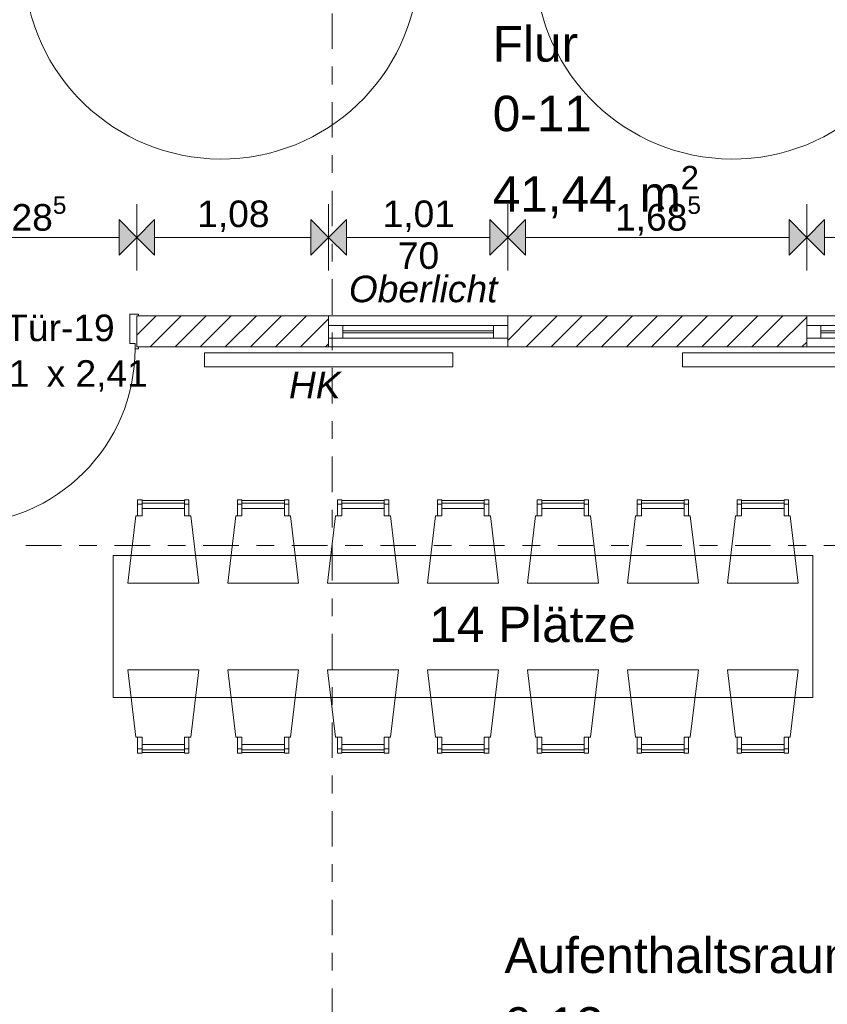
# Model space of a CAD drawing. Header units: metres. Extents: x -167 to 338, y -186 to 508.
# Tile 55 of 256: x 45.99 to 50.54, y 31 to 36.56. Entities that reach past the tile are written whole.
import ezdxf
from ezdxf.enums import TextEntityAlignment as Align

# ---------------------------------------------------------------- set-up
doc = ezdxf.new("R2010")
doc.units = ezdxf.units.M
doc.header["$MEASUREMENT"] = 0
doc.linetypes.add('Raster', pattern=[0.4, 0.2, -0.1, 0, -0.1])
for name, color, linetype in [('10 Wand außen', 7, 'Continuous'), ('10 Wand innen tragend', 7, 'Continuous'), ('50 Möblierung', 7, 'Continuous'), ('50 Sanitäreinrichtung', 7, 'Continuous'), ('50 Staffage', 7, 'Continuous'), ('80 Raum', 7, 'Continuous'), ('90 Achsraster', 7, 'Continuous'), ('94 Genehmigungsplanung Bemaßung', 7, 'Continuous')]:
    doc.layers.add(name, color=color, linetype=linetype)
doc.styles.add('ERSTELLTER_STIL_1', font='arial.ttf')
doc.styles.add('ERSTELLTER_STIL_2', font='arial.ttf')
doc.styles.add('ERSTELLTER_STIL_4', font='arial.ttf')
doc.dimstyles.new('ERSTELLTER_STIL__1', dxfattribs={"dimtxt": 0.25, "dimasz": 0.19, "dimexe": 0.18, "dimexo": 0.1, "dimgap": 0, "dimtad": 1, "dimtih": 1, "dimtoh": 1, "dimzin": 0, "dimdsep": 46, "dimtxsty": 'ERSTELLTER_STIL_1', "dimblk": 'ARROWHEAD_6', "dimblk1": 'ARROWHEAD_6', "dimblk2": 'ARROWHEAD_6', "dimcen": 0.09, "dimclrd": 7, "dimclre": 7, "dimclrt": 7, "dimazin": 0, "dimtfac": 1, "dimtdec": 4, "dimtmove": 0, "dimatfit": 3, "dimfxl": 1, "dimtolj": 1, "dimtzin": 0, "dimarcsym": 0})
doc.dimstyles.new('ERSTELLTER_STIL__2', dxfattribs={"dimtxt": 0.25, "dimasz": 0.19, "dimexe": 0.18, "dimexo": 0.1, "dimgap": 0, "dimtad": 1, "dimzin": 0, "dimdsep": 46, "dimtxsty": 'ERSTELLTER_STIL_1', "dimblk": 'ARROWHEAD_6', "dimblk1": 'ARROWHEAD_6', "dimblk2": 'ARROWHEAD_6', "dimcen": 0.09, "dimclrd": 7, "dimclre": 7, "dimclrt": 7, "dimazin": 0, "dimtfac": 1, "dimtdec": 4, "dimtmove": 0, "dimatfit": 3, "dimfxl": 1, "dimtolj": 1, "dimtzin": 0, "dimarcsym": 0})
doc.dimstyles.new('ERSTELLTER_STIL__6', dxfattribs={"dimtxt": 0.15, "dimasz": 0.19, "dimexe": 0.18, "dimexo": 0.1, "dimgap": 0, "dimtad": 1, "dimtih": 1, "dimtoh": 1, "dimzin": 0, "dimdsep": 46, "dimtxsty": 'ERSTELLTER_STIL_1', "dimblk": 'ARROWHEAD_10', "dimblk1": 'ARROWHEAD_10', "dimblk2": 'ARROWHEAD_10', "dimcen": 0.09, "dimclrd": 8, "dimclre": 8, "dimclrt": 8, "dimazin": 0, "dimtfac": 1, "dimtdec": 4, "dimtmove": 0, "dimatfit": 3, "dimfxl": 1, "dimtolj": 1, "dimtzin": 0, "dimarcsym": 0})
pattern_1 = [(45, (27236.13209, 33357.27905), (-0.07071067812, 0.07071067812), [])]

# ---------------------------------------------------------------- blocks, each defined once
blk = doc.blocks.new('Aufenthaltsraum_0-13_1_1', base_point=(49.8662, 32.5128))
at = {"layer": '80 Raum', "color": 7, "lineweight": 18, "insert": (48.7233, 30.5894), "char_height": 0.2, "attachment_point": 1, "style": 'ERSTELLTER_STIL_1'}
blk.add_mtext('\\A1;{\\pql;\\pt0,0.2;\\fArial|b0|i0|c0|p0;\\W1.000000;77,19\\fArial|b0|i0|c0|p0;\\W1.000000;\\A1{\\H.66x;\\S^  ;}\\fArial|b0|i0|c0|p0;\\W1.000000; m\\fArial|b0|i0|c0|p0;\\W1.000000;\\A1{\\H.66x;\\S2^  ;}}', dxfattribs=at)
at = {"layer": '80 Raum', "color": 7, "lineweight": 18, "style": 'ERSTELLTER_STIL_1'}
for tag, p in [('DUMMY_850', (50.7206, 31.4237)), ('ROOM_NAME', (48.7233, 31.378)), ('DUMMY_851', (49.2723, 31.0309)), ('ROOM_NUMBER', (48.7233, 30.9851)), ('DUMMY_852', (48.7233, 30.638))]:
    blk.add_attdef(tag, text='', height=0.2, dxfattribs=at).set_placement(p, align=Align.TOP_LEFT)
blk = doc.blocks.new('Flur _0-11_9_1', base_point=(44.5342, 40.6843))
at = {"layer": '80 Raum', "color": 7, "lineweight": 18, "insert": (48.6573, 35.7316), "char_height": 0.2, "attachment_point": 1, "style": 'ERSTELLTER_STIL_1'}
blk.add_mtext('\\A1;{\\pql;\\pt0,0.2;\\fArial|b0|i0|c0|p0;\\W1.000000;41,44\\fArial|b0|i0|c0|p0;\\W1.000000;\\A1{\\H.66x;\\S^  ;}\\fArial|b0|i0|c0|p0;\\W1.000000; m\\fArial|b0|i0|c0|p0;\\W1.000000;\\A1{\\H.66x;\\S2^  ;}}', dxfattribs=at)
at = {"layer": '80 Raum', "color": 7, "lineweight": 18, "style": 'ERSTELLTER_STIL_1'}
for tag, p in [('DUMMY_850', (49.2059, 36.5659)), ('ROOM_NAME', (48.6573, 36.5202)), ('DUMMY_851', (49.1859, 36.173)), ('ROOM_NUMBER', (48.6573, 36.1273)), ('DUMMY_852', (48.6573, 35.7802))]:
    blk.add_attdef(tag, text='', height=0.2, dxfattribs=at).set_placement(p, align=Align.TOP_LEFT)
blk = doc.blocks.new('Zargentür 1-Fl 27_3')
at = {"layer": '10 Wand innen tragend', "color": 7, "linetype": 'Continuous', "lineweight": 18}
for p, q in [((0.5575, -0.01), (1.6683, 0.0872)), ((-0.5575, -0.01), (-0.5775, -0.01)), ((-0.5775, -0.01), (-0.5775, -0.02)), ((-0.5775, -0.02), (-0.5675, -0.02)), ((-0.5675, -0.02), (-0.5675, -0.26)), ((-0.5575, -0.04), (-0.5575, -0.01)), ((-0.5275, -0.04), (-0.5575, -0.04)), ((-0.5275, -0.27), (-0.5275, -0.04)), ((0.5275, -0.27), (0.5275, -0.04)), ((0.5275, -0.04), (0.5575, -0.04)), ((0.5575, -0.04), (0.5575, -0.01)), ((0.5575, -0.01), (0.5775, -0.01)), ((0.5775, -0.02), (0.5675, -0.02)), ((0.5675, -0.02), (0.5675, -0.26)), ((0.5775, -0.01), (0.5775, -0.02)), ((-0.5675, -0.26), (-0.5775, -0.26)), ((-0.5775, -0.26), (-0.5775, -0.27)), ((-0.5775, -0.27), (-0.5275, -0.27)), ((0.5775, -0.27), (0.5275, -0.27)), ((0.5675, -0.26), (0.5775, -0.26)), ((0.5775, -0.26), (0.5775, -0.27))]:
    blk.add_line(p, q, dxfattribs=at)
at = {"layer": '10 Wand innen tragend', "color": 7, "linetype": 'Continuous', "lineweight": 13}
for p, q in [((-0.5675, -0.26), (-0.5675, -0.02)), ((-0.5675, -0.26), (-0.5675, -0.02)), ((0.5675, -0.26), (0.5675, -0.02)), ((0.5675, -0.26), (0.5675, -0.02))]:
    blk.add_line(p, q, dxfattribs=at)
blk.add_arc((0.5575, -0.01), 1.115, 5, 180, dxfattribs=at)
blk = doc.blocks.new('1-Flügelfenster 27_4')
at = {"layer": '10 Wand innen tragend', "color": 7, "linetype": 'Continuous', "lineweight": 13}
for p, q in [((-0.505, 0.055), (0.505, 0.055)), ((-0.505, 0), (-0.505, 0.055)), ((-0.505, -0.07), (-0.505, 0)), ((-0.505, -0.07), (-0.505, 0)), ((0.505, 0), (0.505, 0.055)), ((0.505, -0.07), (0.505, 0)), ((0.505, -0.07), (0.505, 0)), ((-0.505, -0.12), (-0.505, -0.07)), ((0.505, -0.12), (0.505, -0.07)), ((-0.505, -0.12), (0.505, -0.12))]:
    blk.add_line(p, q, dxfattribs=at)
at = {"layer": '10 Wand innen tragend', "color": 7, "linetype": 'Continuous', "lineweight": 18}
for p, q in [((-0.505, 0), (-0.425, 0)), ((-0.425, 0), (0.425, 0)), ((-0.425, 0), (-0.425, -0.07)), ((0.425, -0.07), (0.425, 0)), ((0.425, 0), (0.505, 0)), ((-0.425, -0.03), (0.425, -0.03)), ((0.425, -0.04), (-0.425, -0.04)), ((-0.425, -0.07), (-0.505, -0.07)), ((0.425, -0.07), (-0.425, -0.07)), ((0.505, -0.07), (0.425, -0.07))]:
    blk.add_line(p, q, dxfattribs=at)
blk = doc.blocks.new('Zargentür 1-Fl 27_5')
at = {"layer": '10 Wand innen tragend', "color": 7, "linetype": 'Continuous', "lineweight": 18}
for p, q in [((0.495, -0.01), (0.495, 0.98)), ((-0.495, -0.01), (-0.515, -0.01)), ((-0.515, -0.01), (-0.515, -0.02)), ((-0.515, -0.02), (-0.505, -0.02)), ((-0.505, -0.02), (-0.505, -0.195)), ((-0.495, -0.04), (-0.495, -0.01)), ((-0.465, -0.04), (-0.495, -0.04)), ((-0.465, -0.205), (-0.465, -0.04)), ((0.465, -0.205), (0.465, -0.04)), ((0.465, -0.04), (0.495, -0.04)), ((0.495, -0.04), (0.495, -0.01)), ((0.495, -0.01), (0.515, -0.01)), ((0.515, -0.02), (0.505, -0.02)), ((0.505, -0.02), (0.505, -0.195)), ((0.515, -0.01), (0.515, -0.02)), ((-0.505, -0.195), (-0.515, -0.195)), ((-0.515, -0.195), (-0.515, -0.205)), ((-0.515, -0.205), (-0.465, -0.205)), ((0.515, -0.205), (0.465, -0.205)), ((0.505, -0.195), (0.515, -0.195)), ((0.515, -0.195), (0.515, -0.205))]:
    blk.add_line(p, q, dxfattribs=at)
at = {"layer": '10 Wand innen tragend', "color": 7, "linetype": 'Continuous', "lineweight": 13}
for p, q in [((-0.505, -0.195), (-0.505, -0.02)), ((-0.505, -0.195), (-0.505, -0.02)), ((0.505, -0.195), (0.505, -0.02)), ((0.505, -0.195), (0.505, -0.02))]:
    blk.add_line(p, q, dxfattribs=at)
blk.add_arc((0.495, -0.01), 0.99, 90, 180, dxfattribs=at)
blk = doc.blocks.new('T Marker 27_25')
at = {"layer": '10 Wand innen tragend', "color": 7, "lineweight": 18, "char_height": 0.15, "attachment_point": 7, "rotation": 180, "style": 'ERSTELLTER_STIL_1'}
for s, insert in [('\\A1;{\\pql;\\pt0;\\fArial|b0|i0|c0|p0;\\W1.000000;1,01\\fArial|b0|i0|c0|p0;\\W1.000000;\\A1{\\H.66x;\\S^  ;}\\fArial|b0|i0|c0|p0;\\W1.000000; x 2,41\\fArial|b0|i0|c0|p0;\\W1.000000;\\A1{\\H.66x;\\S^  ;}}', (0.508, 0.2687)), ('\\A1;{\\pql;\\pt0;\\fArial|b0|i0|c0|p0;\\W1.000000;I-Tür-19\\fArial|b0|i0|c0|p0;\\W1.000000;\\fArial|b0|i0|c0|p0;\\W1.000000;\\fArial|b0|i0|c0|p0;\\W1.000000;}', (0.3649, -0.0306))]:
    blk.add_mtext(s, dxfattribs=dict(at, insert=insert))
blk = doc.blocks.new('Standard-Rastermarker_137')
at = {"layer": '90 Achsraster', "color": 14, "linetype": 'Raster', "lineweight": 18, "true_color": 0xa80000}
blk.add_line((1, 0), (24.7309, 0), dxfattribs=at)
at = {"layer": '90 Achsraster', "color": 14, "lineweight": 18, "true_color": 0xa80000, "style": 'ERSTELLTER_STIL_2'}
for tag, p in [('AC_MarkerText_1_0', (-0.5686, -0.0686)), ('AC_MarkerText_1_1', (25.8623, -0.0686))]:
    blk.add_attdef(tag, text='', height=0.3, rotation=90, dxfattribs=at).set_placement(p, align=Align.TOP_CENTER)
blk = doc.blocks.new('Standard-Rastermarker_139')
at = {"layer": '90 Achsraster', "color": 14, "linetype": 'Raster', "lineweight": 18, "true_color": 0xa80000}
blk.add_line((1, 0), (45.4427, 0), dxfattribs=at)
at = {"layer": '90 Achsraster', "color": 14, "lineweight": 18, "true_color": 0xa80000, "style": 'ERSTELLTER_STIL_2'}
for tag, p in [('AC_MarkerText_1_0', (-0.35, 0.15)), ('AC_MarkerText_1_1', (46.7927, 0.15))]:
    blk.add_attdef(tag, text='', height=0.3, dxfattribs=at).set_placement(p, align=Align.TOP_CENTER)
blk = doc.blocks.new('Tisch-Stuhlgruppe eckig 27_2')
at = {"layer": '50 Möblierung', "color": 7, "linetype": 'Continuous', "lineweight": 13}
for p, q in [((-1.8356, 0.69), (-1.8106, 0.69)), ((-1.8106, 0.695), (-1.5712, 0.695)), ((-1.5462, 0.69), (-1.5712, 0.69)), ((-1.272, 0.69), (-1.247, 0.69)), ((-1.247, 0.695), (-1.0076, 0.695)), ((-0.9826, 0.69), (-1.0076, 0.69)), ((-0.7083, 0.69), (-0.6833, 0.69)), ((-0.6833, 0.695), (-0.444, 0.695)), ((-0.419, 0.69), (-0.444, 0.69)), ((-0.1447, 0.69), (-0.1197, 0.69)), ((-0.1197, 0.695), (0.1197, 0.695)), ((0.1447, 0.69), (0.1197, 0.69)), ((0.419, 0.69), (0.444, 0.69)), ((0.444, 0.695), (0.6833, 0.695)), ((0.7083, 0.69), (0.6833, 0.69)), ((0.9826, 0.69), (1.0076, 0.69)), ((1.0076, 0.695), (1.247, 0.695)), ((1.272, 0.69), (1.247, 0.69)), ((1.5462, 0.69), (1.5712, 0.69)), ((1.5712, 0.695), (1.8106, 0.695)), ((1.8356, 0.69), (1.8106, 0.69)), ((-1.8356, -0.69), (-1.8106, -0.69)), ((-1.8106, -0.695), (-1.5712, -0.695)), ((-1.5462, -0.69), (-1.5712, -0.69)), ((-1.272, -0.69), (-1.247, -0.69)), ((-1.247, -0.695), (-1.0076, -0.695)), ((-0.9826, -0.69), (-1.0076, -0.69)), ((-0.7083, -0.69), (-0.6833, -0.69)), ((-0.6833, -0.695), (-0.444, -0.695)), ((-0.419, -0.69), (-0.444, -0.69)), ((-0.1447, -0.69), (-0.1197, -0.69)), ((-0.1197, -0.695), (0.1197, -0.695)), ((0.1447, -0.69), (0.1197, -0.69)), ((0.419, -0.69), (0.444, -0.69)), ((0.444, -0.695), (0.6833, -0.695)), ((0.7083, -0.69), (0.6833, -0.69)), ((0.9826, -0.69), (1.0076, -0.69)), ((1.0076, -0.695), (1.247, -0.695)), ((1.272, -0.69), (1.247, -0.69)), ((1.5462, -0.69), (1.5712, -0.69)), ((1.5712, -0.695), (1.8106, -0.695)), ((1.8356, -0.69), (1.8106, -0.69))]:
    blk.add_line(p, q, dxfattribs=at)
at = {"layer": '50 Möblierung', "color": 7, "linetype": 'Continuous', "lineweight": 13, "flags": 128}
for points in [[(-1.8356, 0.625), (-1.8106, 0.625), (-1.8106, 0.715), (-1.8356, 0.715)], [(-1.8106, 0.665), (-1.5712, 0.665), (-1.5712, 0.71), (-1.8106, 0.71)], [(-1.5462, 0.625), (-1.5712, 0.625), (-1.5712, 0.715), (-1.5462, 0.715)], [(-1.272, 0.625), (-1.247, 0.625), (-1.247, 0.715), (-1.272, 0.715)], [(-1.247, 0.665), (-1.0076, 0.665), (-1.0076, 0.71), (-1.247, 0.71)], [(-0.9826, 0.625), (-1.0076, 0.625), (-1.0076, 0.715), (-0.9826, 0.715)], [(-0.7083, 0.625), (-0.6833, 0.625), (-0.6833, 0.715), (-0.7083, 0.715)], [(-0.6833, 0.665), (-0.444, 0.665), (-0.444, 0.71), (-0.6833, 0.71)], [(-0.419, 0.625), (-0.444, 0.625), (-0.444, 0.715), (-0.419, 0.715)], [(-0.1447, 0.625), (-0.1197, 0.625), (-0.1197, 0.715), (-0.1447, 0.715)], [(-0.1197, 0.665), (0.1197, 0.665), (0.1197, 0.71), (-0.1197, 0.71)], [(0.1447, 0.625), (0.1197, 0.625), (0.1197, 0.715), (0.1447, 0.715)], [(0.419, 0.625), (0.444, 0.625), (0.444, 0.715), (0.419, 0.715)], [(0.444, 0.665), (0.6833, 0.665), (0.6833, 0.71), (0.444, 0.71)], [(0.7083, 0.625), (0.6833, 0.625), (0.6833, 0.715), (0.7083, 0.715)], [(0.9826, 0.625), (1.0076, 0.625), (1.0076, 0.715), (0.9826, 0.715)], [(1.0076, 0.665), (1.247, 0.665), (1.247, 0.71), (1.0076, 0.71)], [(1.272, 0.625), (1.247, 0.625), (1.247, 0.715), (1.272, 0.715)], [(1.5462, 0.625), (1.5712, 0.625), (1.5712, 0.715), (1.5462, 0.715)], [(1.5712, 0.665), (1.8106, 0.665), (1.8106, 0.71), (1.5712, 0.71)], [(1.8356, 0.625), (1.8106, 0.625), (1.8106, 0.715), (1.8356, 0.715)], [(-1.8909, 0.245), (-1.4909, 0.245), (-1.5362, 0.625), (-1.5712, 0.625), (-1.5712, 0.665), (-1.8106, 0.665), (-1.8106, 0.625), (-1.8457, 0.625)], [(-1.3273, 0.245), (-0.9273, 0.245), (-0.9725, 0.625), (-1.0076, 0.625), (-1.0076, 0.665), (-1.247, 0.665), (-1.247, 0.625), (-1.2821, 0.625)], [(-0.7636, 0.245), (-0.3636, 0.245), (-0.4089, 0.625), (-0.444, 0.625), (-0.444, 0.665), (-0.6833, 0.665), (-0.6833, 0.625), (-0.7184, 0.625)], [(-0.2, 0.245), (0.2, 0.245), (0.1548, 0.625), (0.1197, 0.625), (0.1197, 0.665), (-0.1197, 0.665), (-0.1197, 0.625), (-0.1548, 0.625)], [(0.3636, 0.245), (0.7636, 0.245), (0.7184, 0.625), (0.6833, 0.625), (0.6833, 0.665), (0.444, 0.665), (0.444, 0.625), (0.4089, 0.625)], [(0.9273, 0.245), (1.3273, 0.245), (1.2821, 0.625), (1.247, 0.625), (1.247, 0.665), (1.0076, 0.665), (1.0076, 0.625), (0.9725, 0.625)], [(1.4909, 0.245), (1.8909, 0.245), (1.8457, 0.625), (1.8106, 0.625), (1.8106, 0.665), (1.5712, 0.665), (1.5712, 0.625), (1.5362, 0.625)], [(-1.9728, -0.4), (1.9728, -0.4), (1.9728, 0.4), (-1.9728, 0.4)], [(-1.8909, -0.245), (-1.4909, -0.245), (-1.5362, -0.625), (-1.5712, -0.625), (-1.5712, -0.665), (-1.8106, -0.665), (-1.8106, -0.625), (-1.8457, -0.625)], [(-1.3273, -0.245), (-0.9273, -0.245), (-0.9725, -0.625), (-1.0076, -0.625), (-1.0076, -0.665), (-1.247, -0.665), (-1.247, -0.625), (-1.2821, -0.625)], [(-0.7636, -0.245), (-0.3636, -0.245), (-0.4089, -0.625), (-0.444, -0.625), (-0.444, -0.665), (-0.6833, -0.665), (-0.6833, -0.625), (-0.7184, -0.625)], [(-0.2, -0.245), (0.2, -0.245), (0.1548, -0.625), (0.1197, -0.625), (0.1197, -0.665), (-0.1197, -0.665), (-0.1197, -0.625), (-0.1548, -0.625)], [(0.3636, -0.245), (0.7636, -0.245), (0.7184, -0.625), (0.6833, -0.625), (0.6833, -0.665), (0.444, -0.665), (0.444, -0.625), (0.4089, -0.625)], [(0.9273, -0.245), (1.3273, -0.245), (1.2821, -0.625), (1.247, -0.625), (1.247, -0.665), (1.0076, -0.665), (1.0076, -0.625), (0.9725, -0.625)], [(1.4909, -0.245), (1.8909, -0.245), (1.8457, -0.625), (1.8106, -0.625), (1.8106, -0.665), (1.5712, -0.665), (1.5712, -0.625), (1.5362, -0.625)], [(-1.8356, -0.625), (-1.8106, -0.625), (-1.8106, -0.715), (-1.8356, -0.715)], [(-1.8106, -0.665), (-1.5712, -0.665), (-1.5712, -0.71), (-1.8106, -0.71)], [(-1.5462, -0.625), (-1.5712, -0.625), (-1.5712, -0.715), (-1.5462, -0.715)], [(-1.272, -0.625), (-1.247, -0.625), (-1.247, -0.715), (-1.272, -0.715)], [(-1.247, -0.665), (-1.0076, -0.665), (-1.0076, -0.71), (-1.247, -0.71)], [(-0.9826, -0.625), (-1.0076, -0.625), (-1.0076, -0.715), (-0.9826, -0.715)], [(-0.7083, -0.625), (-0.6833, -0.625), (-0.6833, -0.715), (-0.7083, -0.715)], [(-0.6833, -0.665), (-0.444, -0.665), (-0.444, -0.71), (-0.6833, -0.71)], [(-0.419, -0.625), (-0.444, -0.625), (-0.444, -0.715), (-0.419, -0.715)], [(-0.1447, -0.625), (-0.1197, -0.625), (-0.1197, -0.715), (-0.1447, -0.715)], [(-0.1197, -0.665), (0.1197, -0.665), (0.1197, -0.71), (-0.1197, -0.71)], [(0.1447, -0.625), (0.1197, -0.625), (0.1197, -0.715), (0.1447, -0.715)], [(0.419, -0.625), (0.444, -0.625), (0.444, -0.715), (0.419, -0.715)], [(0.444, -0.665), (0.6833, -0.665), (0.6833, -0.71), (0.444, -0.71)], [(0.7083, -0.625), (0.6833, -0.625), (0.6833, -0.715), (0.7083, -0.715)], [(0.9826, -0.625), (1.0076, -0.625), (1.0076, -0.715), (0.9826, -0.715)], [(1.0076, -0.665), (1.247, -0.665), (1.247, -0.71), (1.0076, -0.71)], [(1.272, -0.625), (1.247, -0.625), (1.247, -0.715), (1.272, -0.715)], [(1.5462, -0.625), (1.5712, -0.625), (1.5712, -0.715), (1.5462, -0.715)], [(1.5712, -0.665), (1.8106, -0.665), (1.8106, -0.71), (1.5712, -0.71)], [(1.8356, -0.625), (1.8106, -0.625), (1.8106, -0.715), (1.8356, -0.715)]]:
    blk.add_lwpolyline(points, close=True, dxfattribs=at)
blk = doc.blocks.new('Heizkörper 4 27')
at = {"layer": '50 Staffage', "color": 7, "linetype": 'Continuous', "lineweight": 13}
for p, q in [((0, 0.08), (1.4, 0.08)), ((0, 0), (0, 0.08)), ((1.4, 0.08), (1.4, 0)), ((1.4, 0), (0, 0))]:
    blk.add_line(p, q, dxfattribs=at)
blk = doc.blocks.new('*D472', base_point=(27236.1321, 33357.279))
at = {"layer": '94 Genehmigungsplanung Bemaßung', "color": 7, "linetype": 'Continuous', "lineweight": 13}
for p, q in [((38.2411, 45.7456), (38.2411, 46.1206)), ((57.8425, 45.7456), (57.8425, 46.1206)), ((38.3411, 46.0331), (38.1411, 45.8331)), ((57.9425, 46.0331), (57.7425, 45.8331)), ((38.2411, 45.9331), (57.8425, 45.9331))]:
    blk.add_line(p, q, dxfattribs=at)
at = {"layer": '94 Genehmigungsplanung Bemaßung', "color": 7, "lineweight": 13, "char_height": 0.25, "attachment_point": 7, "style": 'ERSTELLTER_STIL_1'}
for s, insert in [('\\A1;{\\pql;\\fArial|b0|i0|c0|p0;\\W1.000000;19,60}', (47.4221, 45.9831)), ('\\A1;{\\pql;\\fArial|b0|i0|c0|p0;\\W1.000000;32}', (57.3611, 45.9831))]:
    blk.add_mtext(s, dxfattribs=dict(at, insert=insert))
blk = doc.blocks.new('ARROWHEAD_6')
at = {"color": 0, "linetype": 'Continuous', "lineweight": 0}
for p, q in [((-0.5, -0.5), (0.5, 0.5)), ((0, 0), (-1, 0))]:
    blk.add_line(p, q, dxfattribs=at)
blk = doc.blocks.new('*D481', base_point=(27236.1321, 33357.279))
at = {"layer": '94 Genehmigungsplanung Bemaßung', "color": 7, "linetype": 'Continuous', "lineweight": 13}
for p, q in [((60.8659, 36.9952), (61.0659, 36.7952)), ((61.1534, 36.8952), (60.7784, 36.8952)), ((60.9659, 34.8852), (60.9659, 36.8952)), ((60.8659, 34.9852), (61.0659, 34.7852)), ((61.1534, 34.8852), (60.7784, 34.8852))]:
    blk.add_line(p, q, dxfattribs=at)
at = {"layer": '94 Genehmigungsplanung Bemaßung', "color": 7, "lineweight": 13, "char_height": 0.25, "attachment_point": 7, "rotation": 90, "style": 'ERSTELLTER_STIL_1'}
for s, insert in [('\\A1;{\\pql;\\fArial|b0|i0|c0|p0;\\W1.000000;24}', (60.9159, 36.4138)), ('\\A1;{\\pql;\\fArial|b0|i0|c0|p0;\\W1.000000;2,01}', (60.9159, 35.3659))]:
    blk.add_mtext(s, dxfattribs=dict(at, insert=insert))
blk = doc.blocks.new('*D486', base_point=(27236.1321, 33357.279))
at = {"layer": '94 Genehmigungsplanung Bemaßung', "color": 7, "linetype": 'Continuous', "lineweight": 13}
for p, q in [((62.3525, 43.9997), (62.3525, 44.1497)), ((62.4525, 43.8997), (62.2525, 44.0997)), ((62.54, 43.9997), (62.165, 43.9997)), ((62.3525, 28.1797), (62.3525, 43.9997)), ((62.2525, 28.2797), (62.4525, 28.0797)), ((62.54, 28.1797), (62.165, 28.1797))]:
    blk.add_line(p, q, dxfattribs=at)
at = {"layer": '94 Genehmigungsplanung Bemaßung', "color": 7, "lineweight": 13, "insert": (62.3025, 35.6607), "char_height": 0.25, "attachment_point": 7, "rotation": 90, "style": 'ERSTELLTER_STIL_1'}
blk.add_mtext('\\A1;{\\pql;\\fArial|b0|i0|c0|p0;\\W1.000000;15,82}', dxfattribs=at)
blk = doc.blocks.new('*D505', base_point=(27236.1321, 33357.279))
at = {"layer": '94 Genehmigungsplanung Bemaßung', "color": 7, "linetype": 'Continuous', "lineweight": 13}
for p, q in [((45.363, 26.1165), (45.363, 26.4915)), ((57.8425, 26.1165), (57.8425, 26.4915)), ((45.463, 26.404), (45.263, 26.204)), ((57.9425, 26.404), (57.7425, 26.204)), ((45.363, 26.304), (57.8425, 26.304))]:
    blk.add_line(p, q, dxfattribs=at)
at = {"layer": '94 Genehmigungsplanung Bemaßung', "color": 7, "lineweight": 13, "char_height": 0.25, "attachment_point": 7, "style": 'ERSTELLTER_STIL_1'}
for s, insert in [('\\A1;{\\pql;\\fArial|b0|i0|c0|p0;\\W1.000000;12,48}', (50.9831, 26.354)), ('\\A1;{\\pql;\\fArial|b0|i0|c0|p0;\\W1.000000;32}', (57.3611, 26.354))]:
    blk.add_mtext(s, dxfattribs=dict(at, insert=insert))
blk = doc.blocks.new('*D548', base_point=(27236.1321, 33357.279))
at = {"layer": '94 Genehmigungsplanung Bemaßung', "linetype": 'Continuous', "lineweight": 18}
for points in [[(45.363, 35.3284), (45.463, 35.2284), (45.463, 35.4284)], [(46.6496, 35.3284), (46.5496, 35.4284), (46.5496, 35.2284)], [(46.6496, 35.3284), (46.7496, 35.2284), (46.7496, 35.4284)]]:
    blk.add_hatch(color=8, dxfattribs=at).paths.add_polyline_path(points)
at = {"layer": '94 Genehmigungsplanung Bemaßung', "color": 8, "linetype": 'Continuous', "lineweight": 18}
for p, q in [((45.363, 35.1409), (45.363, 35.5159)), ((46.6496, 35.1409), (46.6496, 35.5159)), ((45.363, 35.3284), (45.463, 35.4284)), ((45.463, 35.4284), (45.463, 35.2284)), ((46.5496, 35.2284), (46.5496, 35.4284)), ((46.6496, 35.3284), (46.5496, 35.4284)), ((45.363, 35.3284), (45.463, 35.2284)), ((45.463, 35.3284), (46.5496, 35.3284)), ((46.6496, 35.3284), (46.5496, 35.2284))]:
    blk.add_line(p, q, dxfattribs=at)
at = {"layer": '94 Genehmigungsplanung Bemaßung', "color": 8, "lineweight": 18, "insert": (45.7683, 35.3224), "char_height": 0.15, "attachment_point": 7, "style": 'ERSTELLTER_STIL_1'}
blk.add_mtext('\\A1;{\\pql;\\fArial|b0|i0|c0|p0;\\W1.000000;1,28\\fArial|b0|i0|c0|p0;\\W1.000000;\\A1{\\H.66x;\\S5^  ;}}', dxfattribs=at)
blk = doc.blocks.new('ARROWHEAD_10')
at = {"linetype": 'Continuous', "lineweight": 0}
blk.add_hatch(color=0, dxfattribs=at).paths.add_polyline_path([(-0.525, 0.525), (0, 0), (-0.525, -0.525)])
at = {"color": 0, "linetype": 'Continuous', "lineweight": 0}
blk.add_line((0, 0), (-1, 0), dxfattribs=at)
blk = doc.blocks.new('*D549', base_point=(27236.1321, 33357.279))
at = {"layer": '94 Genehmigungsplanung Bemaßung', "linetype": 'Continuous', "lineweight": 18}
for points in [[(46.6496, 35.3284), (46.5496, 35.4284), (46.5496, 35.2284)], [(46.6496, 35.3284), (46.7496, 35.2284), (46.7496, 35.4284)], [(47.7316, 35.3284), (47.6316, 35.4284), (47.6316, 35.2284)], [(47.7316, 35.3284), (47.8316, 35.2284), (47.8316, 35.4284)]]:
    blk.add_hatch(color=8, dxfattribs=at).paths.add_polyline_path(points)
at = {"layer": '94 Genehmigungsplanung Bemaßung', "color": 8, "linetype": 'Continuous', "lineweight": 18}
for p, q in [((46.6496, 35.1409), (46.6496, 35.5159)), ((47.7316, 35.1409), (47.7316, 35.5159)), ((46.6496, 35.3284), (46.7496, 35.4284)), ((46.7496, 35.4284), (46.7496, 35.2284)), ((47.6316, 35.2284), (47.6316, 35.4284)), ((47.7316, 35.3284), (47.6316, 35.4284)), ((46.6496, 35.3284), (46.7496, 35.2284)), ((46.7496, 35.3284), (47.6316, 35.3284)), ((47.7316, 35.3284), (47.6316, 35.2284))]:
    blk.add_line(p, q, dxfattribs=at)
at = {"layer": '94 Genehmigungsplanung Bemaßung', "color": 8, "lineweight": 18, "insert": (46.9904, 35.3584), "char_height": 0.15, "attachment_point": 7, "style": 'ERSTELLTER_STIL_1'}
blk.add_mtext('\\A1;{\\pql;\\fArial|b0|i0|c0|p0;\\W1.000000;1,08}', dxfattribs=at)
blk = doc.blocks.new('*D550', base_point=(27236.1321, 33357.279))
at = {"layer": '94 Genehmigungsplanung Bemaßung', "linetype": 'Continuous', "lineweight": 18}
for points in [[(47.7316, 35.3284), (47.6316, 35.4284), (47.6316, 35.2284)], [(47.7316, 35.3284), (47.8316, 35.2284), (47.8316, 35.4284)], [(48.7416, 35.3284), (48.6416, 35.4284), (48.6416, 35.2284)], [(48.7416, 35.3284), (48.8416, 35.2284), (48.8416, 35.4284)]]:
    blk.add_hatch(color=8, dxfattribs=at).paths.add_polyline_path(points)
at = {"layer": '94 Genehmigungsplanung Bemaßung', "color": 8, "linetype": 'Continuous', "lineweight": 18}
for p, q in [((47.7316, 35.1409), (47.7316, 35.5159)), ((48.7416, 35.1409), (48.7416, 35.5159)), ((47.7316, 35.3284), (47.8316, 35.4284)), ((47.8316, 35.4284), (47.8316, 35.2284)), ((48.6416, 35.2284), (48.6416, 35.4284)), ((48.7416, 35.3284), (48.6416, 35.4284)), ((47.7316, 35.3284), (47.8316, 35.2284)), ((47.8316, 35.3284), (48.6416, 35.3284)), ((48.7416, 35.3284), (48.6416, 35.2284))]:
    blk.add_line(p, q, dxfattribs=at)
at = {"layer": '94 Genehmigungsplanung Bemaßung', "color": 8, "lineweight": 18, "char_height": 0.15, "attachment_point": 7, "style": 'ERSTELLTER_STIL_1'}
for s, insert in [('\\A1;{\\pql;\\fArial|b0|i0|c0|p0;\\W1.000000;1,01}', (48.0364, 35.3584)), ('\\A1;{\\pql;\\fArial|b0|i0|c0|p0;\\W1.000000;70}', (48.1222, 35.1484))]:
    blk.add_mtext(s, dxfattribs=dict(at, insert=insert))
blk = doc.blocks.new('*D551', base_point=(27236.1321, 33357.279))
at = {"layer": '94 Genehmigungsplanung Bemaßung', "linetype": 'Continuous', "lineweight": 18}
for points in [[(48.7416, 35.3284), (48.6416, 35.4284), (48.6416, 35.2284)], [(48.7416, 35.3284), (48.8416, 35.2284), (48.8416, 35.4284)], [(50.4285, 35.3284), (50.3285, 35.4284), (50.3285, 35.2284)], [(50.4285, 35.3284), (50.5285, 35.2284), (50.5285, 35.4284)]]:
    blk.add_hatch(color=8, dxfattribs=at).paths.add_polyline_path(points)
at = {"layer": '94 Genehmigungsplanung Bemaßung', "color": 8, "linetype": 'Continuous', "lineweight": 18}
for p, q in [((48.7416, 35.1409), (48.7416, 35.5159)), ((50.4285, 35.1409), (50.4285, 35.5159)), ((48.7416, 35.3284), (48.8416, 35.4284)), ((48.8416, 35.4284), (48.8416, 35.2284)), ((50.3285, 35.2284), (50.3285, 35.4284)), ((50.4285, 35.3284), (50.3285, 35.4284)), ((48.7416, 35.3284), (48.8416, 35.2284)), ((48.8416, 35.3284), (50.3285, 35.3284)), ((50.4285, 35.3284), (50.3285, 35.2284))]:
    blk.add_line(p, q, dxfattribs=at)
at = {"layer": '94 Genehmigungsplanung Bemaßung', "color": 8, "lineweight": 18, "insert": (49.3471, 35.3224), "char_height": 0.15, "attachment_point": 7, "style": 'ERSTELLTER_STIL_1'}
blk.add_mtext('\\A1;{\\pql;\\fArial|b0|i0|c0|p0;\\W1.000000;1,68\\fArial|b0|i0|c0|p0;\\W1.000000;\\A1{\\H.66x;\\S5^  ;}}', dxfattribs=at)
blk = doc.blocks.new('*D552', base_point=(27236.1321, 33357.279))
at = {"layer": '94 Genehmigungsplanung Bemaßung', "linetype": 'Continuous', "lineweight": 18}
for points in [[(50.4285, 35.3284), (50.3285, 35.4284), (50.3285, 35.2284)], [(50.4285, 35.3284), (50.5285, 35.2284), (50.5285, 35.4284)], [(51.4385, 35.3284), (51.3385, 35.4284), (51.3385, 35.2284)], [(51.4385, 35.3284), (51.5385, 35.2284), (51.5385, 35.4284)]]:
    blk.add_hatch(color=8, dxfattribs=at).paths.add_polyline_path(points)
at = {"layer": '94 Genehmigungsplanung Bemaßung', "color": 8, "linetype": 'Continuous', "lineweight": 18}
for p, q in [((50.4285, 35.1409), (50.4285, 35.5159)), ((51.4385, 35.1409), (51.4385, 35.5159)), ((50.4285, 35.3284), (50.5285, 35.4284)), ((50.5285, 35.4284), (50.5285, 35.2284)), ((51.3385, 35.2284), (51.3385, 35.4284)), ((51.4385, 35.3284), (51.3385, 35.4284)), ((50.4285, 35.3284), (50.5285, 35.2284)), ((50.5285, 35.3284), (51.3385, 35.3284)), ((51.4385, 35.3284), (51.3385, 35.2284))]:
    blk.add_line(p, q, dxfattribs=at)
at = {"layer": '94 Genehmigungsplanung Bemaßung', "color": 8, "lineweight": 18, "char_height": 0.15, "attachment_point": 7, "style": 'ERSTELLTER_STIL_1'}
for s, insert in [('\\A1;{\\pql;\\fArial|b0|i0|c0|p0;\\W1.000000;1,01}', (50.7333, 35.3584)), ('\\A1;{\\pql;\\fArial|b0|i0|c0|p0;\\W1.000000;70}', (50.819, 35.1484))]:
    blk.add_mtext(s, dxfattribs=dict(at, insert=insert))

msp = doc.modelspace()

# ---------------------------------------------------------------- hatches: boundary and pattern name
at = {"layer": '10 Wand innen tragend', "linetype": 'Continuous', "lineweight": 13, "true_color": 0x000100}
h = msp.add_hatch(dxfattribs=at)
h.set_pattern_fill('MW_Hochlochziegel_0001', color=98, style=0, pattern_type=2)
h.set_pattern_definition(pattern_1)
h.paths.add_polyline_path([(47.7316, 34.8852), (46.6496, 34.8852), (46.6496, 34.7102), (47.7316, 34.7102)])
h = msp.add_hatch(dxfattribs=at)
h.set_pattern_fill('MW_Hochlochziegel_0001', color=98, style=0, pattern_type=2)
h.set_pattern_definition(pattern_1)
h.paths.add_polyline_path([(48.7416, 34.7102), (50.4285, 34.7102), (50.4285, 34.8852), (48.7416, 34.8852)])

# ---------------------------------------------------------------- linework, layer by layer
at = {"layer": '10 Wand innen tragend', "color": 7, "linetype": 'Continuous', "lineweight": 13}
for p, q in [((46.6496, 34.8852), (46.6496, 34.7102)), ((47.7316, 34.8302), (47.7316, 34.8852)), ((48.7416, 34.8302), (48.7416, 34.8852)), ((50.4285, 34.8302), (50.4285, 34.8852)), ((47.7316, 34.7602), (47.7316, 34.8302)), ((48.7416, 34.7602), (48.7416, 34.8302)), ((50.4285, 34.7602), (50.4285, 34.8302)), ((47.7316, 34.7102), (47.7316, 34.7602)), ((48.7416, 34.7102), (48.7416, 34.7602)), ((50.4285, 34.7102), (50.4285, 34.7602))]:
    msp.add_line(p, q, dxfattribs=at)
at = {"layer": '10 Wand innen tragend', "color": 7, "linetype": 'Continuous', "lineweight": 13, "flags": 128}
for points in [[(47.7316, 34.8852), (46.6496, 34.8852)], [(50.4285, 34.8852), (48.7416, 34.8852)], [(46.6496, 34.7102), (47.7316, 34.7102)], [(48.7416, 34.7102), (50.4285, 34.7102)]]:
    msp.add_lwpolyline(points, dxfattribs=at)

# ---------------------------------------------------------------- block references
at = {"layer": '10 Wand innen tragend', "color": 7, "linetype": 'Continuous', "lineweight": 18, "rotation": 180}
for name, p in [('Zargentür 1-Fl 27_3', (47.6836, 36.8752)), ('Zargentür 1-Fl 27_3', (50.5674, 36.8752)), ('Zargentür 1-Fl 27_5', (46.1446, 34.6902))]:
    msp.add_blockref(name, p, dxfattribs=at)
at = {"layer": '10 Wand innen tragend', "color": 7, "lineweight": 13, "rotation": 180}
msp.add_blockref('T Marker 27_25', (46.1446, 34.7102), dxfattribs=at)
at = {"layer": '10 Wand innen tragend', "color": 7, "linetype": 'Continuous', "lineweight": 18}
for p in [(48.2366, 34.8302), (50.9335, 34.8302)]:
    msp.add_blockref('1-Flügelfenster 27_4', p, dxfattribs=at)
at = {"layer": '50 Möblierung', "color": 7, "linetype": 'Continuous', "lineweight": 18}
msp.add_blockref('Tisch-Stuhlgruppe eckig 27_2', (48.4897, 33.133), dxfattribs=at)
at = {"layer": '50 Staffage', "color": 7, "linetype": 'Continuous', "lineweight": 13}
for p in [(47.0316, 34.5976), (49.7285, 34.5976)]:
    msp.add_blockref('Heizkörper 4 27', p, dxfattribs=at)
at = {"layer": '80 Raum', "color": 7, "linetype": 'Continuous', "lineweight": 18}
for name, p, values in [('Flur _0-11_9_1', (44.5342, 40.6843), {'ROOM_NAME': 'Flur ', 'ROOM_NUMBER': '0-11'}), ('Aufenthaltsraum_0-13_1_1', (49.8662, 32.5128), {'ROOM_NAME': 'Aufenthaltsraum', 'ROOM_NUMBER': '0-13'})]:
    msp.add_blockref(name, p, dxfattribs=at).add_auto_attribs(values)
at = {"layer": '90 Achsraster', "color": 7, "linetype": 'Continuous', "lineweight": 18, "rotation": 270}
msp.add_blockref('Standard-Rastermarker_137', (47.7511, 47.5916), dxfattribs=at)
at = {"layer": '90 Achsraster', "color": 7, "linetype": 'Continuous', "lineweight": 18}
msp.add_blockref('Standard-Rastermarker_139', (13.5244, 33.5897), dxfattribs=at)

# ---------------------------------------------------------------- texts
at = {"layer": '10 Wand außen', "color": 8, "linetype": 'Continuous', "lineweight": 18, "char_height": 0.15, "attachment_point": 1, "style": 'ERSTELLTER_STIL_4'}
for s, insert in [('\\A1;{\\pql;\\fArial|b0|i1|c0|p0;\\W1.000000;Oberlicht}', (47.8455, 35.1124)), ('\\A1;{\\pql;\\fArial|b0|i1|c0|p0;\\W1.000000;HK}', (47.5078, 34.5698))]:
    msp.add_mtext(s, dxfattribs=dict(at, insert=insert))
at = {"layer": '50 Sanitäreinrichtung', "color": 7, "linetype": 'Continuous', "lineweight": 13, "insert": (48.2992, 33.245), "char_height": 0.2, "attachment_point": 1, "style": 'ERSTELLTER_STIL_1'}
msp.add_mtext('\\A1;{\\pql;\\fArial|b0|i0|c0|p0;\\W1.000000;1\\fArial|b0|i0|c0|p0;\\W1.000000;4\\fArial|b0|i0|c0|p0;\\W1.000000; Plätze}', dxfattribs=at)

# ---------------------------------------------------------------- dimensions: what is measured, and where the dimension line sits
at = {"layer": '94 Genehmigungsplanung Bemaßung', "color": 7, "linetype": 'Continuous', "lineweight": 13}
for base, p1, p2, picture, middle in [((57.8425, 45.9331), (38.2411, 36.0897), (57.8425, 43.6597), '*D472', (47.8409, 46.1081)), ((57.8425, 26.304), (45.363, 30.9174), (57.8425, 36.0897), '*D505', (51.4018, 26.479))]:
    dim = msp.add_linear_dim(base=base, p1=p1, p2=p2, dimstyle='ERSTELLTER_STIL__1', dxfattribs=at)
    dim.commit()
    dim.dimension.update_dxf_attribs({"geometry": picture, "text_midpoint": middle, "dimtype": 160})
for base, p1, p2, picture, middle in [((62.3525, 43.9997), (58.1625, 28.1797), (47.9546, 43.9997), '*D486', (62.1775, 36.0795)), ((60.9659, 36.8952), (51.5102, 34.8852), (48.0368, 36.8952), '*D481', (60.7909, 35.6895))]:
    dim = msp.add_linear_dim(base=base, p1=p1, p2=p2, angle=90, dimstyle='ERSTELLTER_STIL__2', dxfattribs=at)
    dim.commit()
    dim.dimension.update_dxf_attribs({"geometry": picture, "text_midpoint": middle, "dimtype": 160, "text_rotation": 90})
at = {"layer": '94 Genehmigungsplanung Bemaßung', "color": 8, "linetype": 'Continuous', "lineweight": 18}
for base, p1, p2, picture, middle in [((46.6496, 35.3284), (45.363, 34.7102), (46.6496, 34.8852), '*D548', (46.1645, 35.4334)), ((50.4285, 35.3284), (48.7416, 34.8852), (50.4285, 34.8852), '*D551', (49.7432, 35.4334)), ((47.7316, 35.3284), (46.6496, 34.8852), (47.7316, 34.8852), '*D549', (47.1846, 35.4334)), ((48.7416, 35.3284), (47.7316, 34.8852), (48.7416, 34.8852), '*D550', (48.2306, 35.4334)), ((51.4385, 35.3284), (50.4285, 34.8852), (51.4385, 34.8852), '*D552', (50.9275, 35.4334))]:
    dim = msp.add_linear_dim(base=base, p1=p1, p2=p2, dimstyle='ERSTELLTER_STIL__6', dxfattribs=at)
    dim.commit()
    dim.dimension.update_dxf_attribs({"geometry": picture, "text_midpoint": middle, "dimtype": 160})

doc.saveas('drawing.dxf')
